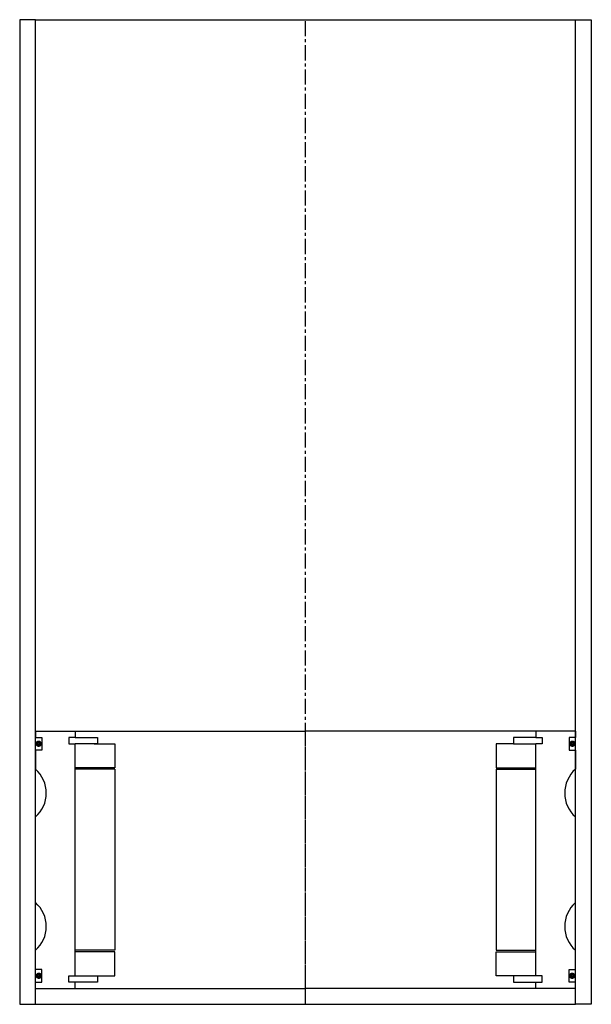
# Model space of a CAD drawing. Extents: x -159 to 21, y -39 to 271.
import ezdxf

# ---------------------------------------------------------------- set-up
doc = ezdxf.new("R2010")
doc.units = 0
doc.header["$LTSCALE"] = 0.15
doc.linetypes.add('CENTER', pattern=[50.8, 31.75, -6.35, 6.35, -6.35])
doc.layers.get('0').update_dxf_attribs({"linetype": 'CONTINUOUS'})
doc.layers.add('CENTER', color=9, linetype='CENTER')

msp = doc.modelspace()

# ---------------------------------------------------------------- linework, layer by layer
for p, q in [((-153.66, 271.33), (-158.66, 271.33)), ((-158.66, 271.33), (-158.66, -38.67)), ((-153.66, -38.67), (-153.66, 271.33)), ((-153.66, 271.33), (16.34, 271.33)), ((16.34, -38.67), (16.34, 271.33)), ((16.34, 271.33), (21.34, 271.33)), ((21.34, 271.33), (21.34, -38.67)), ((-153.66, 47.33), (-141.16, 47.33)), ((-153.66, 47.33), (-153.66, 45.33)), ((-141.16, 47.33), (-68.66, 47.33)), ((-141.16, 47.33), (-141.16, 45.33)), ((3.84, 47.33), (-68.66, 47.33)), ((3.84, 47.33), (3.84, 45.33)), ((16.34, 47.33), (3.84, 47.33)), ((16.34, 47.33), (16.34, 45.33)), ((-153.66, 45.33), (-151.66, 45.33)), ((-151.66, 45.33), (-151.66, 41.33)), ((-141.16, 45.33), (-143.16, 45.33)), ((-143.16, 45.33), (-143.16, 43.33)), ((-141.16, 45.33), (-134.16, 45.33)), ((-134.16, 45.33), (-134.16, 43.33)), ((3.84, 45.33), (-3.16, 45.33)), ((-3.16, 45.33), (-3.16, 43.33)), ((3.84, 45.33), (5.84, 45.33)), ((5.84, 45.33), (5.84, 43.33)), ((16.34, 45.33), (14.34, 45.33)), ((14.34, 45.33), (14.34, 41.33)), ((-151.66, 41.33), (-153.66, 41.33)), ((-153.66, 41.33), (-153.66, 35.33)), ((-143.16, 43.33), (-141.16, 43.33)), ((-141.16, -29.67), (-141.16, 43.33)), ((-134.16, 43.33), (-141.16, 43.33)), ((-135.16, 43.33), (-128.66, 43.33)), ((-128.66, 43.33), (-128.66, 35.83)), ((-3.16, 43.33), (-8.66, 43.33)), ((-8.66, 43.33), (-8.66, 35.83)), ((-3.16, 43.33), (3.84, 43.33)), ((5.84, 43.33), (3.84, 43.33)), ((3.84, -29.67), (3.84, 43.33)), ((14.34, 41.33), (16.34, 41.33)), ((16.34, 41.33), (16.34, 35.33)), ((-128.66, 35.83), (-141.16, 35.83)), ((-128.66, 35.33), (-141.16, 35.33)), ((-128.66, 35.33), (-128.66, -21.67)), ((-8.66, 35.83), (3.84, 35.83)), ((-8.66, 35.33), (-8.66, -21.67)), ((-8.66, 35.33), (3.84, 35.33)), ((-153.66, -6.67), (-153.66, 20.33)), ((16.34, -6.67), (16.34, 20.33)), ((-153.66, -27.67), (-153.66, -21.67)), ((-128.66, -21.67), (-141.16, -21.67)), ((-8.66, -21.67), (3.84, -21.67)), ((16.34, -27.67), (16.34, -21.67)), ((-128.66, -22.17), (-141.16, -22.17)), ((-128.66, -29.67), (-128.66, -22.17)), ((-8.66, -29.67), (-8.66, -22.17)), ((-8.66, -22.17), (3.84, -22.17)), ((-151.66, -27.67), (-153.66, -27.67)), ((-151.66, -31.67), (-151.66, -27.67)), ((14.34, -31.67), (14.34, -27.67)), ((14.34, -27.67), (16.34, -27.67)), ((-143.16, -31.67), (-143.16, -29.67)), ((-143.16, -29.67), (-141.16, -29.67)), ((-141.16, -29.67), (-134.16, -29.67)), ((-134.16, -29.67), (-134.16, -31.67)), ((-134.16, -29.67), (-128.66, -29.67)), ((-3.16, -29.67), (-8.66, -29.67)), ((3.84, -29.67), (-3.16, -29.67)), ((-3.16, -29.67), (-3.16, -31.67)), ((5.84, -29.67), (3.84, -29.67)), ((5.84, -31.67), (5.84, -29.67)), ((-153.66, -33.67), (-153.66, -31.67)), ((-153.66, -31.67), (-151.66, -31.67)), ((-153.66, -33.67), (-141.16, -33.67)), ((-141.16, -31.67), (-143.16, -31.67)), ((-141.16, -33.67), (-141.16, -31.67)), ((-134.16, -31.67), (-141.16, -31.67)), ((-141.16, -33.67), (-68.66, -33.67)), ((3.84, -33.67), (-68.66, -33.67)), ((-3.16, -31.67), (3.84, -31.67)), ((3.84, -33.67), (3.84, -31.67)), ((3.84, -31.67), (5.84, -31.67)), ((16.34, -33.67), (3.84, -33.67)), ((16.34, -31.67), (14.34, -31.67)), ((16.34, -33.67), (16.34, -31.67)), ((-158.66, -38.67), (-153.66, -38.67)), ((-153.66, -38.67), (16.34, -38.67)), ((21.34, -38.67), (16.34, -38.67))]:
    msp.add_line(p, q)
at = {"const_width": 0.95}
for points in [[(-152.17, 43.36, -1), (-153.22, 43.36, -1)], [(14.85, 43.36, 1), (15.9, 43.36, 1)], [(-152.11, -29.69, -1), (-153.16, -29.69, -1)], [(14.79, -29.69, 1), (15.84, -29.69, 1)]]:
    msp.add_lwpolyline(points, format="xyb", close=True, dxfattribs=at)
for centre, start, end in [((-160.28, 27.83), 311.4096, 48.5904), ((22.95, 27.83), 131.4096, 228.5904), ((-160.28, -14.17), 311.4096, 48.5904), ((22.95, -14.17), 131.4096, 228.5904)]:
    msp.add_arc(centre, 10, start, end)
at = {"layer": 'CENTER'}
for p, q in [((-68.66, -38.67), (-68.66, 271.33)), ((-68.66, -33.67), (-68.66, 47.33))]:
    msp.add_line(p, q, dxfattribs=at)

doc.saveas('drawing.dxf')
